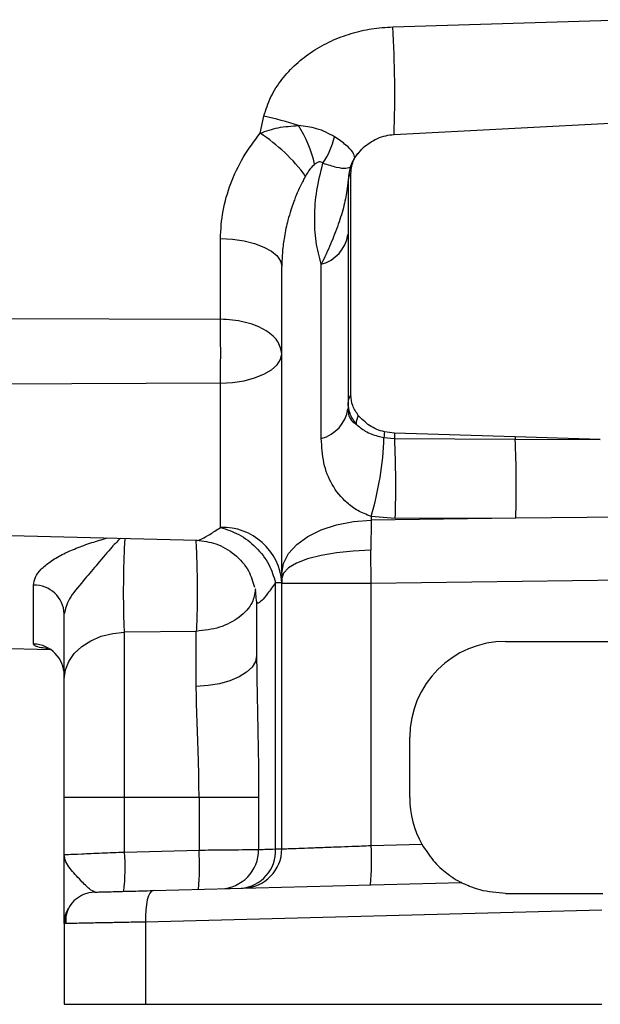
# Model space of a CAD drawing. Header units: inches. Extents: x 0.4 to 16.6, y 0.2 to 10.8.
# Tile 9 of 13: x 10.9 to 12.4, y 4.2 to 6.7. Entities that reach past the tile are written whole.
import ezdxf

# ---------------------------------------------------------------- set-up
doc = ezdxf.new("R2010")
doc.units = ezdxf.units.IN
doc.header["$MEASUREMENT"] = 0

msp = doc.modelspace()

# ---------------------------------------------------------------- linework, layer by layer
at = {"color": 7, "linetype": 'Continuous', "lineweight": 25}
for p, q in [((11.8305, 6.6637), (12.4416, 6.6821)), ((11.491, 6.3916), (11.5003, 6.4351)), ((12.446, 6.4192), (11.8337, 6.3875)), ((11.7177, 6.2862), (11.7158, 6.2719)), ((11.7229, 5.7213), (11.7229, 6.2893)), ((11.7158, 6.2719), (11.714, 6.2501)), ((11.7158, 6.2719), (11.7158, 6.2555)), ((11.7158, 6.2555), (11.7158, 5.7024)), ((11.3894, 5.9156), (11.3894, 6.1217)), ((11.5464, 5.2644), (11.5464, 6.0505)), ((11.6475, 5.6101), (11.6475, 6.0563)), ((10.6492, 5.9173), (11.3894, 5.9156)), ((11.3894, 5.7515), (10.6492, 5.7486)), ((11.3894, 5.3823), (11.3894, 5.7515)), ((11.7158, 5.7024), (11.7158, 5.6857)), ((11.8349, 5.6239), (11.8087, 5.6271)), ((12.1434, 5.6139), (11.8349, 5.6239)), ((11.8078, 5.6125), (11.8351, 5.61)), ((11.8351, 5.61), (12.1435, 5.6084)), ((12.3611, 5.6073), (12.1434, 5.6139)), ((12.1435, 5.6084), (12.3611, 5.6073)), ((11.7747, 5.4012), (11.7742, 5.3238)), ((11.8367, 5.4052), (11.7747, 5.4107)), ((11.7747, 5.4107), (11.7747, 5.4012)), ((12.1449, 5.4063), (11.7747, 5.4012)), ((12.1449, 5.4063), (11.8367, 5.4052)), ((12.4416, 5.4085), (12.1449, 5.4063)), ((10.2683, 5.3771), (11.3289, 5.3494)), ((11.7747, 5.2385), (11.7742, 5.3238)), ((11.5464, 5.2644), (11.5464, 5.2521)), ((11.5464, 5.2521), (11.5464, 5.2385)), ((12.4416, 5.2477), (11.7747, 5.2385)), ((10.9114, 5.0837), (10.9114, 5.2349)), ((11.5303, 4.5593), (11.5303, 5.2413)), ((11.5464, 4.5595), (11.5464, 5.2385)), ((11.7747, 5.2385), (11.5464, 5.2385)), ((11.7747, 4.568), (11.7747, 5.2385)), ((11.4819, 5.1938), (11.4819, 5.0543)), ((11.3277, 5.1164), (11.1442, 5.1143)), ((11.3277, 4.9754), (11.3277, 5.1164)), ((11.1442, 4.692), (11.1442, 5.1143)), ((10.6492, 5.0776), (10.9551, 5.0695)), ((12.119, 5.0907), (12.4416, 5.0907)), ((11.8738, 4.6907), (11.8738, 4.8455)), ((10.99, 4.692), (11.1442, 4.692)), ((10.99, 4.5449), (10.99, 4.692)), ((11.1442, 4.5515), (11.1442, 4.692)), ((11.1442, 4.692), (11.3347, 4.692)), ((11.3347, 4.692), (11.3347, 4.5565)), ((11.3347, 4.692), (11.4872, 4.692)), ((11.4872, 4.692), (11.4872, 4.558)), ((11.7747, 4.568), (11.9048, 4.5714)), ((11.1442, 4.5515), (11.3347, 4.5565)), ((11.217, 4.4528), (12.0054, 4.4735)), ((12.119, 4.4455), (12.3674, 4.4455)), ((12.3652, 4.4028), (11.1974, 4.3722)), ((10.99, 4.3683), (10.99, 4.1617)), ((11.1974, 4.3722), (11.1974, 4.1617)), ((10.99, 4.1617), (11.1974, 4.1617)), ((11.1974, 4.1617), (12.3652, 4.1617))]:
    msp.add_line(p, q, dxfattribs=at)
at = {"color": 7, "linetype": 'Continuous', "lineweight": 25, "flags": 128}
for points in [[(11.3894, 6.1217), (11.4202, 6.12), (11.4498, 6.1157), (11.4769, 6.109), (11.5007, 6.1002), (11.5201, 6.0895), (11.5346, 6.0773), (11.5434, 6.0641), (11.5464, 6.0505)], [(11.3894, 5.7515), (11.4202, 5.7533), (11.4498, 5.7578), (11.4769, 5.7649), (11.5007, 5.7743), (11.5201, 5.7856), (11.5346, 5.7985), (11.5434, 5.8125), (11.5464, 5.827)], [(11.5464, 5.2644), (11.5508, 5.2904), (11.5636, 5.3154), (11.5845, 5.3386), (11.6127, 5.3591), (11.6472, 5.3762), (11.6866, 5.3891), (11.7297, 5.3976), (11.7747, 5.4012)], [(11.7742, 5.3238), (11.7292, 5.3219), (11.6863, 5.3175), (11.6469, 5.3106), (11.6125, 5.3017), (11.5844, 5.291), (11.5636, 5.2788), (11.5508, 5.2657), (11.5464, 5.2521)], [(10.99, 4.9951), (10.9929, 5.0178), (11.0016, 5.0396), (11.0157, 5.0598), (11.0348, 5.0776), (11.058, 5.0924), (11.0847, 5.1037), (11.1138, 5.1111), (11.1442, 5.1143)], [(11.4819, 5.0543), (11.479, 5.0393), (11.4703, 5.0249), (11.4562, 5.0115), (11.4371, 4.9997), (11.4139, 4.9899), (11.3872, 4.9824), (11.3581, 4.9775), (11.3277, 4.9754)], [(11.0685, 4.4489), (11.0531, 4.447), (11.039, 4.4425)], [(11.217, 4.4528), (11.2128, 4.4512), (11.2089, 4.4465), (11.2054, 4.439), (11.2023, 4.429), (11.2, 4.4168), (11.1983, 4.4029), (11.1974, 4.3879), (11.1974, 4.3722)]]:
    msp.add_lwpolyline(points, dxfattribs=at)
at = {"color": 8, "linetype": 'Continuous', "lineweight": 25, "flags": 128}
msp.add_lwpolyline([(11.4819, 5.1938), (11.4789, 5.2244), (11.4787, 5.2256)], dxfattribs=at)
at = {"color": 7, "linetype": 'Continuous', "lineweight": 25}
for centre, radius, start, end in [((8.7412, 6.4893), 3.0942, 358.1136, 3.2315), ((11.3242, 5.6149), 0.8389, 71.5957, 77.8787), ((11.3492, 6.2528), 0.2872, 11.8971, 33.3967), ((11.2455, 6.016), 0.4487, 36.3107, 56.835), ((11.4662, 6.436), 0.2217, 326.8237, 345.9777), ((11.747, 6.2695), 0.0312, 140.493, 175.5545), ((11.7063, 6.2557), 0.00951, 324.0738, 358.6229), ((11.6243, 6.1459), 0.0925, 284.5006, 351.3055), ((11.7465, 5.7017), 0.0307, 140.2934, 178.7282), ((11.6243, 5.6997), 0.0925, 284.5006, 351.3055), ((11.7897, 5.6456), 0.0532, 153.5953, 178.6179), ((12.046, 5.605), 0.2383, 174.6762, 178.2132), ((12.8641, 5.6382), 1.0294, 180.7979, 181.572), ((11.0206, 5.638), 0.7876, 343.2229, 358.1402), ((9.1115, 5.4867), 2.7265, 358.2867, 2.5907), ((13.0705, 5.6327), 0.9273, 181.1609, 181.5002), ((9.3989, 5.4879), 2.7472, 358.2975, 2.5135), ((11.3952, 5.2309), 0.1516, 3.963, 92.2148), ((10.9129, 5.1578), 0.0772, 2.6275, 91.0722), ((10.9096, 5.0034), 0.0804, 0.1913, 88.7036), ((12.119, 4.8455), 0.2452, 90, 180), ((12.119, 4.6907), 0.2452, 180, 209.1178), ((11.1961, 4.5278), 0.58, 354.0238, 3.977), ((10.5656, 4.5113), 0.58, 354.0238, 3.977), ((10.7561, 4.5162), 0.58, 354.0238, 3.977), ((11.3871, 4.5574), 0.1001, 271.8051, 0.3396), ((11.4347, 4.5542), 0.0957, 274.5821, 3.1031), ((11.4458, 4.5595), 0.1006, 271.5, 0), ((11.0706, 4.3683), 0.0806, 150.5365, 180)]:
    msp.add_arc(centre, radius, start, end, dxfattribs=at)
for points, knots in [([(11.5003, 6.4351), (11.5057, 6.4517), (11.5165, 6.4851), (11.5456, 6.53), (11.582, 6.5695), (11.6248, 6.6024), (11.6724, 6.6286), (11.7231, 6.6475), (11.7762, 6.6601), (11.8123, 6.6625), (11.8305, 6.6637)], [0, 0, 0, 0, 0.124788, 0.249877, 0.374635, 0.499963, 0.624763, 0.750107, 0.874436, 1, 1, 1, 1]), ([(11.491, 6.3916), (11.5063, 6.3969), (11.539, 6.4081), (11.5717, 6.4099), (11.589, 6.4109)], [0, 0, 0, 0, 0.46858, 1, 1, 1, 1]), ([(11.6813, 6.3823), (11.6668, 6.3903), (11.6406, 6.4047), (11.605, 6.409), (11.589, 6.4109)], [0, 0, 0, 0, 0.551552, 1, 1, 1, 1]), ([(11.3894, 6.1217), (11.3907, 6.1453), (11.3934, 6.1927), (11.4144, 6.263), (11.4456, 6.3307), (11.4758, 6.3713), (11.491, 6.3916)], [0, 0, 0, 0, 0.250045, 0.500579, 0.749619, 1, 1, 1, 1]), ([(11.8337, 6.3875), (11.8263, 6.3867), (11.8112, 6.3851), (11.7827, 6.3752), (11.7656, 6.3624), (11.7543, 6.3539)], [0, 0, 0, 0, 0.244982, 0.500072, 1, 1, 1, 1]), ([(11.7229, 6.2893), (11.7243, 6.3014), (11.7272, 6.3254), (11.7453, 6.3444), (11.7543, 6.3539)], [0, 0, 0, 0, 0.500695, 1, 1, 1, 1]), ([(11.746, 6.3459), (11.7386, 6.3366), (11.7237, 6.3179), (11.719, 6.2948), (11.7166, 6.2831)], [0, 0, 0, 0, 0.495893, 1, 1, 1, 1]), ([(11.6303, 6.312), (11.6264, 6.3082), (11.6174, 6.2994), (11.6108, 6.2881), (11.6071, 6.2817)], [0, 0, 0, 0, 0.434711, 1, 1, 1, 1]), ([(11.6517, 6.3147), (11.6504, 6.3159), (11.6477, 6.318), (11.6421, 6.3183), (11.6361, 6.3162), (11.6323, 6.3134), (11.6303, 6.312)], [0, 0, 0, 0, 0.256493, 0.49953, 0.734154, 1, 1, 1, 1]), ([(11.6475, 6.0563), (11.6424, 6.0752), (11.6321, 6.113), (11.6295, 6.1769), (11.6339, 6.2446), (11.6458, 6.2914), (11.6517, 6.3147)], [0, 0, 0, 0, 0.250086, 0.500078, 0.750037, 1, 1, 1, 1]), ([(11.6071, 6.2817), (11.6049, 6.2778), (11.6004, 6.2696), (11.5939, 6.2564), (11.5873, 6.2421), (11.5813, 6.2278), (11.5753, 6.2119), (11.5688, 6.1928), (11.5603, 6.1639), (11.5528, 6.1285), (11.5474, 6.0887), (11.5468, 6.0633), (11.5464, 6.0505)], [0, 0, 0, 0, 0.055436, 0.115618, 0.180553, 0.250244, 0.306817, 0.389966, 0.499688, 0.680432, 0.838718, 1, 1, 1, 1]), ([(11.714, 6.2501), (11.7115, 6.2359), (11.7065, 6.2065), (11.6912, 6.1579), (11.6716, 6.1065), (11.6557, 6.0733), (11.6475, 6.0563)], [0, 0, 0, 0, 0.232349, 0.477889, 0.732645, 1, 1, 1, 1]), ([(11.3894, 5.7515), (11.3896, 5.7674), (11.39, 5.7941), (11.3901, 5.84), (11.3899, 5.8804), (11.3895, 5.9053), (11.3894, 5.9156)], [0, 0, 0, 0, 0.297993, 0.499989, 0.794595, 1, 1, 1, 1]), ([(11.7365, 5.6469), (11.7304, 5.6556), (11.7185, 5.6728), (11.7167, 5.6926), (11.7158, 5.7024)], [0, 0, 0, 0, 0.507548, 1, 1, 1, 1]), ([(11.7421, 5.6693), (11.7365, 5.6774), (11.7254, 5.6936), (11.7237, 5.7121), (11.7229, 5.7213)], [0, 0, 0, 0, 0.501873, 1, 1, 1, 1]), ([(11.7158, 5.6857), (11.7161, 5.6806), (11.7168, 5.6705), (11.7228, 5.6563), (11.731, 5.6507), (11.7365, 5.6469)], [0, 0, 0, 0, 0.251108, 0.501033, 1, 1, 1, 1]), ([(11.7365, 5.6469), (11.7439, 5.6406), (11.7556, 5.6306), (11.7798, 5.6191), (11.7972, 5.615), (11.8078, 5.6125)], [0, 0, 0, 0, 0.396858, 0.631989, 1, 1, 1, 1]), ([(11.8087, 5.6271), (11.8022, 5.629), (11.7886, 5.6328), (11.7645, 5.6461), (11.751, 5.6601), (11.7421, 5.6693)], [0, 0, 0, 0, 0.243016, 0.501495, 1, 1, 1, 1]), ([(11.7747, 5.4107), (11.763, 5.4153), (11.7395, 5.4246), (11.7038, 5.4513), (11.6728, 5.491), (11.6514, 5.5461), (11.6488, 5.5888), (11.6475, 5.6101)], [0, 0, 0, 0, 0.124686, 0.250316, 0.499903, 0.749837, 1, 1, 1, 1]), ([(11.3894, 5.3823), (11.4053, 5.3772), (11.4382, 5.3667), (11.4819, 5.3326), (11.5156, 5.2893), (11.5255, 5.257), (11.5303, 5.2413)], [0, 0, 0, 0, 0.242922, 0.5, 0.757078, 1, 1, 1, 1]), ([(11.3288, 5.3494), (11.3454, 5.3474), (11.3801, 5.3432), (11.4273, 5.3151), (11.4629, 5.2751), (11.4724, 5.2434), (11.4768, 5.2291)], [0, 0, 0, 0, 0.24469, 0.508677, 0.777622, 1, 1, 1, 1]), ([(11.3299, 5.2345), (11.3299, 5.2236), (11.33, 5.2015), (11.3296, 5.1697), (11.3288, 5.1403), (11.328, 5.1244), (11.3277, 5.1164)], [0, 0, 0, 0, 0.247346, 0.5, 0.752654, 1, 1, 1, 1]), ([(11.5303, 5.2413), (11.5233, 5.2313), (11.5098, 5.2118), (11.4943, 5.1936), (11.4838, 5.1853), (11.4825, 5.191), (11.4819, 5.1938)], [0, 0, 0, 0, 0.257678, 0.49917, 0.75154, 1, 1, 1, 1]), ([(10.99, 4.9951), (10.99, 5.0066), (10.99, 5.0296), (10.99, 5.0703), (10.99, 5.1142), (10.99, 5.1456), (10.99, 5.1613)], [0, 0, 0, 0, 0.249952, 0.499881, 0.750751, 1, 1, 1, 1]), ([(11.4819, 5.0543), (11.4823, 5.0156), (11.4832, 4.9383), (11.4865, 4.816), (11.487, 4.7334), (11.4872, 4.692)], [0, 0, 0, 0, 0.3325197, 0.6656392, 1, 1, 1, 1]), ([(10.99, 4.692), (10.99, 4.7201), (10.99, 4.777), (10.99, 4.8588), (10.99, 4.9342), (10.99, 4.975), (10.99, 4.9951)], [0, 0, 0, 0, 0.247277, 0.5, 0.752723, 1, 1, 1, 1]), ([(11.3347, 4.692), (11.3346, 4.7083), (11.3345, 4.7404), (11.3333, 4.7895), (11.3316, 4.8381), (11.3297, 4.8869), (11.3281, 4.9326), (11.3278, 4.9616), (11.3277, 4.9754)], [0, 0, 0, 0, 0.165301, 0.324245, 0.501748, 0.667475, 0.841969, 1, 1, 1, 1]), ([(11.5464, 4.5595), (11.5472, 4.5595), (11.5488, 4.5596), (11.5616, 4.5601), (11.5824, 4.5608), (11.6064, 4.5617), (11.6286, 4.5626), (11.6468, 4.5632), (11.6672, 4.564), (11.6934, 4.565), (11.7291, 4.5663), (11.7582, 4.5674), (11.7747, 4.568)], [0, 0, 0, 0, 0.120101, 0.243422, 0.369967, 0.499742, 0.56004, 0.623422, 0.689888, 0.759437, 0.863803, 1, 1, 1, 1]), ([(11.9048, 4.5714), (11.9141, 4.557), (11.9334, 4.527), (11.9661, 4.4979), (11.99, 4.4819), (12.0031, 4.4746), (12.0047, 4.4738), (12.0054, 4.4735)], [0, 0, 0, 0, 0.2715833, 0.5627749, 0.7792499, 0.8970147, 1, 1, 1, 1]), ([(10.99, 4.5449), (10.9922, 4.545), (10.9966, 4.5452), (11.0322, 4.5467), (11.0837, 4.5489), (11.1246, 4.5506), (11.1442, 4.5515)], [0, 0, 0, 0, 0.24353, 0.499859, 0.759237, 1, 1, 1, 1]), ([(11.0685, 4.4489), (11.0641, 4.4508), (11.0547, 4.4547), (11.0304, 4.4807), (11.0069, 4.5053), (10.9924, 4.5272), (10.9908, 4.5389), (10.99, 4.5449)], [0, 0, 0, 0, 0.184892, 0.402524, 0.672619, 0.831213, 1, 1, 1, 1]), ([(10.99, 4.3683), (10.99, 4.3691), (10.99, 4.3706), (10.99, 4.3822), (10.99, 4.3996), (10.99, 4.4226), (10.99, 4.4498), (10.99, 4.4799), (10.99, 4.5118), (10.99, 4.5339), (10.99, 4.5449)], [0, 0, 0, 0, 0.124927, 0.250101, 0.372676, 0.500524, 0.625073, 0.749501, 0.874662, 1, 1, 1, 1]), ([(11.3347, 4.5565), (11.3558, 4.5567), (11.3927, 4.557), (11.4397, 4.5575), (11.4738, 4.5578), (11.4828, 4.5579), (11.4872, 4.558)], [0, 0, 0, 0, 0.285011, 0.499936, 0.757669, 1, 1, 1, 1]), ([(11.4872, 4.558), (11.4917, 4.5581), (11.5007, 4.5584), (11.5204, 4.559), (11.5303, 4.5593)], [0, 0, 0, 0, 0.4960907, 1, 1, 1, 1]), ([(11.5303, 4.5593), (11.535, 4.5594), (11.5444, 4.5595), (11.5457, 4.5595), (11.5464, 4.5595)], [0, 0, 0, 0, 0.5043089, 1, 1, 1, 1]), ([(12.119, 4.4455), (12.0965, 4.4474), (12.0623, 4.4502), (12.0276, 4.4629), (12.0119, 4.4701), (12.0059, 4.4732), (12.0055, 4.4734), (12.0054, 4.4735)], [0, 0, 0, 0, 0.4409351, 0.6678825, 0.8380592, 0.9505585, 1, 1, 1, 1]), ([(11.0394, 4.4427), (11.0323, 4.4389), (11.0178, 4.4313), (11.0027, 4.4125), (10.9937, 4.3908), (10.9937, 4.3757), (10.9937, 4.3684)], [0, 0, 0, 0, 0.250666, 0.507467, 0.760157, 1, 1, 1, 1]), ([(11.0685, 4.4489), (11.0705, 4.449), (11.0745, 4.4491), (11.1071, 4.4499), (11.1557, 4.4512), (11.1969, 4.4523), (11.217, 4.4528)], [0, 0, 0, 0, 0.243268, 0.499953, 0.756665, 1, 1, 1, 1]), ([(11.1974, 4.3722), (11.1811, 4.3719), (11.1496, 4.3713), (11.1126, 4.3706), (11.0849, 4.3701), (11.0648, 4.3697), (11.043, 4.3693), (11.0213, 4.3689), (11.0033, 4.3686), (10.992, 4.3684), (10.9907, 4.3683), (10.99, 4.3683)], [0, 0, 0, 0, 0.139978, 0.269967, 0.351121, 0.427825, 0.500077, 0.628489, 0.754613, 0.87845, 1, 1, 1, 1])]:
    msp.add_open_spline(points, degree=3, knots=knots, dxfattribs=at)
at = {"color": 8, "linetype": 'Continuous', "lineweight": 25}
for points, knots in [([(11.733, 6.3282), (11.732, 6.3328), (11.7299, 6.3423), (11.7124, 6.3611), (11.6917, 6.3752), (11.6813, 6.3823)], [0, 0, 0, 0, 0.3175408, 0.6558598, 1, 1, 1, 1]), ([(11.6517, 6.3147), (11.6636, 6.311), (11.6872, 6.3036), (11.712, 6.3005), (11.7199, 6.3042), (11.7239, 6.306)], [0, 0, 0, 0, 0.3374861, 0.6692925, 1, 1, 1, 1]), ([(11.3289, 5.3496), (11.3289, 5.3495), (11.3304, 5.3481), (11.3416, 5.353), (11.3616, 5.3636), (11.38, 5.376), (11.3894, 5.3823)], [0, 0, 0, 0, 0.01948, 0.33524, 0.66041, 1, 1, 1, 1]), ([(10.9114, 5.2349), (10.9124, 5.2416), (10.9144, 5.2551), (10.9298, 5.2754), (10.9531, 5.295), (10.9838, 5.3131), (11.0201, 5.3294), (11.0589, 5.3434), (11.0862, 5.3515), (11.0993, 5.3554)], [0, 0, 0, 0, 0.14249, 0.285833, 0.427159, 0.574769, 0.71969, 0.865843, 1, 1, 1, 1]), ([(11.1334, 5.3545), (11.1251, 5.346), (11.1051, 5.3257), (11.0731, 5.2861), (11.0353, 5.242), (10.9989, 5.1993), (10.9929, 5.1736), (10.99, 5.1613)], [0, 0, 0, 0, 0.151477, 0.361705, 0.543812, 0.782673, 1, 1, 1, 1]), ([(11.1442, 5.1143), (11.1438, 5.1231), (11.1429, 5.1409), (11.1421, 5.174), (11.1418, 5.2097), (11.142, 5.2468), (11.1426, 5.2833), (11.1437, 5.3167), (11.1449, 5.341), (11.1457, 5.3513), (11.1459, 5.3541)], [0, 0, 0, 0, 0.135551, 0.271389, 0.406807, 0.542061, 0.677859, 0.813516, 0.949038, 1, 1, 1, 1]), ([(11.3263, 5.3494), (11.3265, 5.3477), (11.3273, 5.3375), (11.3283, 5.3117), (11.3295, 5.2744), (11.3297, 5.2477), (11.3299, 5.2345)], [0, 0, 0, 0, 0.063198, 0.378681, 0.694165, 1, 1, 1, 1]), ([(11.479, 5.2233), (11.4771, 5.2121), (11.4727, 5.1859), (11.4395, 5.151), (11.389, 5.1234), (11.3481, 5.1188), (11.3277, 5.1164)], [0, 0, 0, 0, 0.198973, 0.465982, 0.732991, 1, 1, 1, 1]), ([(10.948, 5.0722), (10.9421, 5.0729), (10.928, 5.0746), (10.9146, 5.0783), (10.9125, 5.0819), (10.9114, 5.0837)], [0, 0, 0, 0, 0.267478, 0.634831, 1, 1, 1, 1])]:
    msp.add_open_spline(points, degree=3, knots=knots, dxfattribs=at)
at = {"color": 7, "linetype": 'Continuous', "lineweight": 25}
for points in [[(11.5464, 5.827), (11.5441, 5.8384), (11.5394, 5.8612), (11.5033, 5.8902), (11.4515, 5.9109), (11.4101, 5.914), (11.3894, 5.9156)], [(11.5303, 5.2413), (11.535, 5.2413), (11.5443, 5.2413), (11.5457, 5.2413), (11.5464, 5.2413)]]:
    msp.add_open_spline(points, degree=3, dxfattribs=at)

doc.saveas('drawing.dxf')
